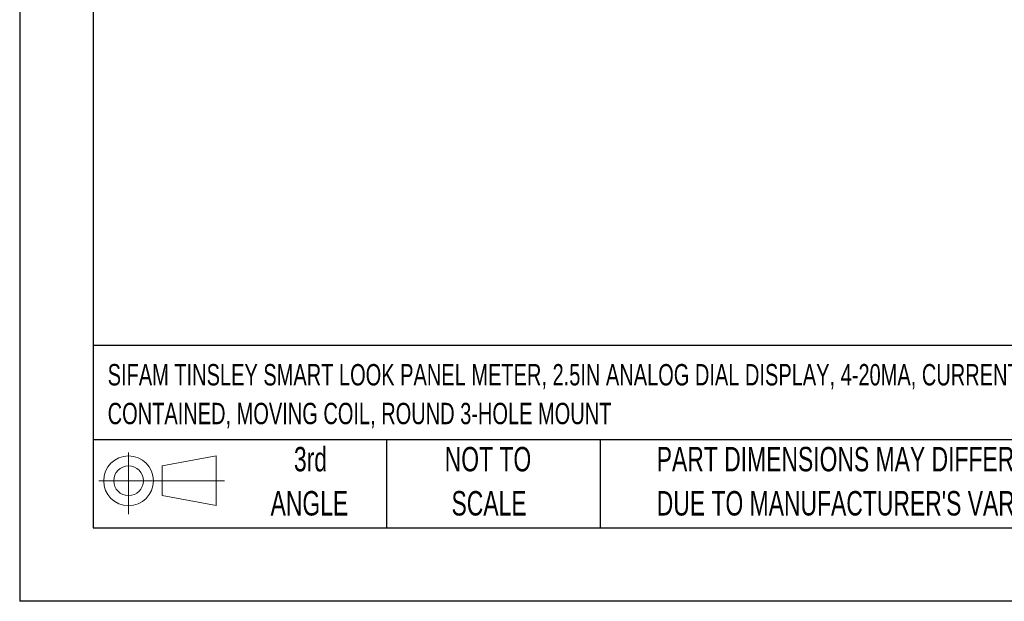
# Model space of a CAD drawing. Header units: millimetres. Extents: x 0 to 419, y 0 to 324.
# Tile 1 of 13: x 0 to 128, y 0 to 75. Entities that reach past the tile are written whole.
import ezdxf

# ---------------------------------------------------------------- set-up
doc = ezdxf.new("R2010")
doc.units = ezdxf.units.MM
doc.header["$LTSCALE"] = 1.5
doc.linetypes.add('CENTERX2', pattern=[20.32, 12.7, -2.54, 2.54, -2.54])
doc.layers.add('SLD-DEFPOINTS', color=7, linetype='Continuous')
doc.layers.add('TEXT', color=140, linetype='Continuous', lineweight=25)
doc.styles.add('SLDTEXTSTYLE0', font='TXT', dxfattribs={"width": 0.7})

# ---------------------------------------------------------------- blocks, each defined once
blk = doc.blocks.new('Block11')
at = {"color": 7, "linetype": 'Continuous', "lineweight": 18}
for p, q in [((3.88, 7.97), (3.88, 0)), ((8.22, 6.25), (15.26, 7.55)), ((15.26, 7.55), (15.26, 1.1)), ((8.22, 2.39), (8.22, 6.25)), ((0, 4.32), (16.31, 4.32)), ((8.22, 2.39), (15.26, 1.1))]:
    blk.add_line(p, q, dxfattribs=at)
for radius in [3.23, 1.93]:
    blk.add_circle((3.88, 4.32), radius, dxfattribs=at)
blk = doc.blocks.new('Block12')
at = {"layer": 'SLD-DEFPOINTS'}
blk.add_blockref('Block11', (0, 0), dxfattribs=at)
blk = doc.blocks.new('SW_NOTE_0')
at = {"layer": 'TEXT', "color": 0, "linetype": 'CENTERX2', "lineweight": 18, "char_height": 2.775, "attachment_point": 1, "style": 'SLDTEXTSTYLE0'}
for s, insert in [('SIFAM TINSLEY SMART LOOK PANEL METER, 2.5IN ANALOG DIAL DISPLAY, 4-20MA, CURRENT INPUT, SELF', (0, 3.58)), ('CONTAINED, MOVING COIL, ROUND 3-HOLE MOUNT', (0, -1.45))]:
    blk.add_mtext(s, dxfattribs=dict(at, insert=insert))
blk = doc.blocks.new('SW_NOTE_0_3')
at = {"layer": 'TEXT', "color": 0, "linetype": 'CENTERX2', "lineweight": 18, "char_height": 3.175, "attachment_point": 1, "style": 'SLDTEXTSTYLE0'}
for s, insert in [('PART DIMENSIONS MAY DIFFER SLIGHTLY', (0, 4.09)), ("DUE TO MANUFACTURER'S VARIANCES", (0, -1.64))]:
    blk.add_mtext(s, dxfattribs=dict(at, insert=insert))
blk = doc.blocks.new('SW_NOTE_0_4')
at = {"layer": 'TEXT', "color": 0, "linetype": 'CENTERX2', "lineweight": 18, "char_height": 3.175, "attachment_point": 2, "style": 'SLDTEXTSTYLE0'}
for s, insert in [('NOT TO', (7.89, 4.09)), ('SCALE', (8.03, -1.64))]:
    blk.add_mtext(s, dxfattribs=dict(at, insert=insert))
blk = doc.blocks.new('SW_NOTE_0_5')
at = {"layer": 'TEXT', "color": 0, "linetype": 'CENTERX2', "lineweight": 18, "char_height": 3.175, "attachment_point": 2, "style": 'SLDTEXTSTYLE0'}
for s, insert in [('3rd', (3.47, 4.09)), ('ANGLE', (3.33, -1.64))]:
    blk.add_mtext(s, dxfattribs=dict(at, insert=insert))

msp = doc.modelspace()

# ---------------------------------------------------------------- linework, layer by layer
at = {"color": 7, "linetype": 'Continuous'}
for p in [(0.004, 323.854), (419.104, 0.004)]:
    msp.add_line(p, (0.004, 0.004), dxfattribs=at)
at = {"layer": 'TEXT'}
for p, q in [((9.525, 314.325), (9.525, 9.525)), ((409.575, 33.189), (9.525, 33.189)), ((409.575, 20.955), (9.525, 20.955)), ((47.625, 20.955), (47.625, 9.525)), ((75.317, 20.955), (75.317, 9.525)), ((9.525, 9.525), (409.575, 9.525))]:
    msp.add_line(p, q, dxfattribs=at)

# ---------------------------------------------------------------- block references
at = {"layer": 'SLD-DEFPOINTS'}
msp.add_blockref('Block12', (10.257, 11.331), dxfattribs=at)
at = {"layer": 'TEXT', "linetype": 'CENTERX2', "lineweight": 18}
for name, p in [('SW_NOTE_0', (11.42, 27.215)), ('SW_NOTE_0_5', (34.271, 15.953)), ('SW_NOTE_0_4', (52.886, 15.953)), ('SW_NOTE_0_3', (82.679, 15.953))]:
    msp.add_blockref(name, p, dxfattribs=at)

doc.saveas('drawing.dxf')
